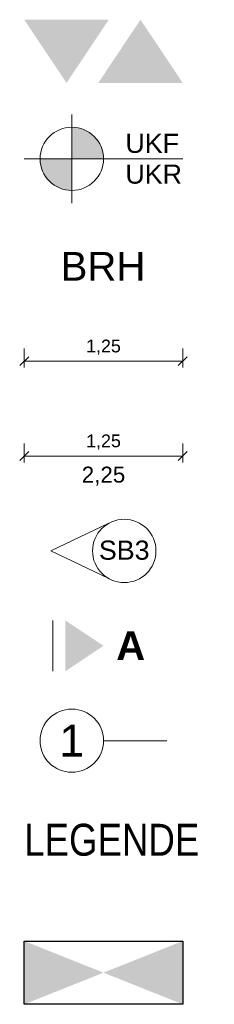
# Model space of a CAD drawing. Header units: metres. Extents: x -49 to 152, y -127 to 99.
# Tile 163 of 177: x 51.26 to 52.79, y -21.28 to -13.5. Entities that reach past the tile are written whole.
import ezdxf

# ---------------------------------------------------------------- set-up
doc = ezdxf.new("R2010")
doc.units = ezdxf.units.M
doc.header["$PDMODE"] = 1
doc.header["$PDSIZE"] = -2
doc.linetypes.add('Achsen 01', pattern=[5.291531, 3.175, -1.058062, 0.352704, -0.705764])
doc.layers.get('0').update_dxf_attribs({"lineweight": 25})
for name, color, linetype, lineweight in [('_Legende (2D)', 7, 'Continuous', 9), ('Bemaßung-Bemaßung', 7, 'Continuous', 9), ('Keine', 7, 'Continuous', 9)]:
    doc.layers.add(name, color=color, linetype=linetype, lineweight=lineweight)
doc.layers.get('0').freeze()
doc.styles.add('Arial', font='arial.ttf')
doc.styles.add('Arial (bold)', font='arialbd.ttf')
doc.styles.add('Arial Narrow', font='ARIALN.TTF')
doc.dimstyles.new('COE 50', dxfattribs={"dimtxt": 100.872396, "dimasz": 0.001414, "dimexe": 0.001, "dimexo": 0.01, "dimgap": 0.001, "dimtad": 1, "dimdec": 3, "dimtxsty": 'Arial', "dimblk": 'VW_SLASH-3', "dimblk1": 'VW_SLASH-3', "dimblk2": 'VW_SLASH-3', "dimcen": 0, "dimadec": 3, "dimazin": 0, "dimtfac": 0.8, "dimtdec": 3, "dimtix": 1, "dimtmove": 0, "dimatfit": 0, "dimldrblk": 'VW_SLASH-2', "dimfxl": 0.002, "dimfxlon": 1, "dimfrac": 2, "dimtolj": 1, "dimarcsym": 0})

# ---------------------------------------------------------------- blocks, each defined once
blk = doc.blocks.new('Group-1005')
at = {"layer": 'Keine', "color": 7, "linetype": 'Continuous', "lineweight": 9, "transparency": 33554687}
for points in [[(51.2916, -13.4996), (51.6249, -13.9996), (51.9583, -13.4996)], [(51.8749, -13.9996), (52.2083, -13.4996), (52.5416, -13.9996)]]:
    blk.add_solid(points, dxfattribs=at)
blk = doc.blocks.new('Group-1006')
at = {"layer": 'Keine', "color": 7, "transparency": 33554687, "char_height": 0.15131, "attachment_point": 4, "line_spacing_factor": 0.967718, "style": 'Arial'}
for s, insert in [('UKF', (52.0892, -14.4779)), ('UKR', (52.0892, -14.7213))]:
    blk.add_mtext(s, dxfattribs=dict(at, insert=insert))
at = {"color": 255, "linetype": 'Continuous', "lineweight": 9, "transparency": 33554687}
blk.add_wipeout([(51.667, -14.8496), (51.4901, -14.7766), (51.4166, -14.5999), (51.4896, -14.4231), (51.6662, -14.3496), (51.8431, -14.4225), (51.9166, -14.5992), (51.8436, -14.7761)], dxfattribs=at).dxf.layer = 'Keine'
at = {"layer": 'Keine', "linetype": 'Continuous', "lineweight": 0, "transparency": 33554687}
h = blk.add_hatch(color=7, dxfattribs=at)
edge = h.paths.add_edge_path()
edge.add_arc((51.6666, -14.5996), 0.25, 0, 90)
edge.add_line((51.6666, -14.3496), (51.6666, -14.5996))
edge.add_line((51.6666, -14.5996), (51.9166, -14.5996))
h = blk.add_hatch(color=7, dxfattribs=at)
edge = h.paths.add_edge_path()
edge.add_arc((51.6666, -14.5996), 0.25, 180, 270)
edge.add_line((51.6666, -14.8496), (51.6666, -14.5996))
edge.add_line((51.6666, -14.5996), (51.4166, -14.5996))
at = {"layer": 'Keine', "color": 7, "linetype": 'Continuous', "lineweight": 9, "transparency": 33554687}
for p, q in [((51.6666, -14.2496), (51.6666, -14.9496)), ((51.2916, -14.5996), (52.5416, -14.5996))]:
    blk.add_line(p, q, dxfattribs=at)
blk.add_circle((51.6666, -14.5996), 0.25, dxfattribs=at)
for start, end in [(0, 90), (180, 270)]:
    blk.add_arc((51.6666, -14.5996), 0.25, start, end, dxfattribs=at)
blk = doc.blocks.new('Group-1007')
at = {"layer": 'Keine', "color": 7, "linetype": 'Continuous', "lineweight": 9, "transparency": 33554687, "flags": 128}
blk.add_lwpolyline([(51.9586, -17.4808), (51.5026, -17.6992), (51.9586, -17.9175)], dxfattribs=at)
at = {"layer": 'Keine', "color": 7, "linetype": 'Continuous', "lineweight": 9, "transparency": 33554687}
blk.add_circle((52.0804, -17.6992), 0.25, dxfattribs=at)
at = {"layer": 'Keine', "color": 7, "transparency": 33554687, "insert": (51.8804, -17.6173), "char_height": 0.15131, "attachment_point": 1, "line_spacing_factor": 0.967718, "style": 'Arial'}
blk.add_mtext('SB3', dxfattribs=at)
blk = doc.blocks.new('VW_SLASH-3')
at = {"color": 0, "linetype": 'ByBlock', "lineweight": -2, "transparency": 16777216}
blk.add_line((0, 0), (-1, 0), dxfattribs=at)
at = {"color": 0, "linetype": 'Continuous', "lineweight": 15, "transparency": 16777216, "flags": 128}
blk.add_lwpolyline([(0.5, 0.5), (-0.5, -0.5)], dxfattribs=at)
blk = doc.blocks.new('*D2524')
at = {"layer": 'Bemaßung-Bemaßung', "color": 0, "linetype": 'Continuous', "lineweight": -2, "transparency": 33554687}
for p, q in [((51.2916, -16.0992), (51.2916, -16.2492)), ((52.5416, -16.0992), (52.5416, -16.2492)), ((52.4709, -16.1992), (51.3623, -16.1992))]:
    blk.add_line(p, q, dxfattribs=at)
at = {"layer": 'Defpoints', "color": 0, "transparency": 33554687}
for p in [(51.2916, -15.9492), (52.5416, -15.9492), (51.2916, -16.1992)]:
    blk.add_point(p, dxfattribs=at)
at = {"layer": 'Bemaßung-Bemaßung', "color": 0, "lineweight": -2, "xscale": 0.070693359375, "yscale": 0.070693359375, "zscale": 0.070693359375, "rotation": 180}
blk.add_blockref('VW_SLASH-3', (51.2916, -16.1992), dxfattribs=at)
at = {"layer": 'Bemaßung-Bemaßung', "color": 0, "lineweight": -2, "xscale": 0.070693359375, "yscale": 0.070693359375, "zscale": 0.070693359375}
blk.add_blockref('VW_SLASH-3', (52.5416, -16.1992), dxfattribs=at)
at = {"layer": 'Bemaßung-Bemaßung', "color": 0, "lineweight": 25, "transparency": 33554687, "insert": (51.9166, -16.0885), "char_height": 0.10087, "attachment_point": 5, "style": 'Arial'}
blk.add_mtext('\\A1;1,25', dxfattribs=at)
blk = doc.blocks.new('VW_SLASH-2')
at = {"color": 0, "linetype": 'ByBlock', "lineweight": -2, "transparency": 16777216}
blk.add_line((0, 0), (-1, 0), dxfattribs=at)
at = {"color": 0, "linetype": 'Continuous', "lineweight": 15, "transparency": 16777216, "flags": 128}
blk.add_lwpolyline([(0.5, 0.5), (-0.5, -0.5)], dxfattribs=at)
blk = doc.blocks.new('*D2525')
at = {"layer": 'Bemaßung-Bemaßung', "color": 0, "linetype": 'Continuous', "lineweight": -2, "transparency": 33554687}
for p, q in [((51.2916, -16.8492), (51.2916, -16.9992)), ((52.5416, -16.8492), (52.5416, -16.9992)), ((52.4709, -16.9492), (51.3623, -16.9492))]:
    blk.add_line(p, q, dxfattribs=at)
at = {"layer": 'Defpoints', "color": 0, "transparency": 33554687}
for p in [(51.2916, -16.6992), (52.5416, -16.6992), (51.2916, -16.9492)]:
    blk.add_point(p, dxfattribs=at)
at = {"layer": 'Bemaßung-Bemaßung', "color": 0, "lineweight": -2, "xscale": 0.070693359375, "yscale": 0.070693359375, "zscale": 0.070693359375, "rotation": 180}
blk.add_blockref('VW_SLASH-3', (51.2916, -16.9492), dxfattribs=at)
at = {"layer": 'Bemaßung-Bemaßung', "color": 0, "lineweight": -2, "xscale": 0.070693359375, "yscale": 0.070693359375, "zscale": 0.070693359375}
blk.add_blockref('VW_SLASH-3', (52.5416, -16.9492), dxfattribs=at)
at = {"layer": 'Bemaßung-Bemaßung', "color": 0, "lineweight": 25, "transparency": 33554687, "insert": (51.9166, -16.8385), "char_height": 0.10087, "attachment_point": 5, "style": 'Arial'}
blk.add_mtext('\\A1;1,25', dxfattribs=at)
blk = doc.blocks.new('Group-1011')
at = {"layer": 'Keine', "color": 212, "linetype": 'Continuous'}
for points in [[(51.2916, -21.2833), (51.9166, -21.0333), (51.2916, -20.7833)], [(51.9166, -21.0333), (52.5416, -20.7833), (52.5416, -21.2833)]]:
    blk.add_solid(points, dxfattribs=at)
blk = doc.blocks.new('Legende (2D)')
at = {"layer": 'Keine', "color": 7, "linetype": 'Achsen 01', "lineweight": 18, "transparency": 33554687}
blk.add_line((51.5166, -18.2492), (51.5166, -18.6492), dxfattribs=at)
at = {"layer": 'Keine', "color": 1, "linetype": 'Achsen 01', "lineweight": 18, "true_color": 0xff0000, "transparency": 33554687}
blk.add_line((52.4166, -19.1992), (51.9166, -19.1992), dxfattribs=at)
at = {"layer": 'Keine', "color": 1, "linetype": 'Continuous', "lineweight": 18, "true_color": 0xff0000, "transparency": 33554687}
blk.add_circle((51.6666, -19.1992), 0.25, dxfattribs=at)
at = {"layer": 'Keine', "color": 7, "linetype": 'Continuous', "lineweight": 18, "transparency": 33554687}
blk.add_solid([(51.6166, -18.2492), (51.6166, -18.6492), (51.9166, -18.4492)], dxfattribs=at)
at = {"layer": 'Keine', "color": 7, "transparency": 33554687}
for name in ['Group-1005', 'Group-1006', 'Group-1007']:
    blk.add_blockref(name, (0, 0), dxfattribs=at)
for s, insert, char_height, attachment_point, line_spacing_factor, style in [('BRH', (51.5782, -15.4492), 0.22696, 4, 0.969122, 'Arial'), ('2,25', (51.9166, -17.0329), 0.12609, 2, 0.969122, 'Arial'), ('A', (52.0166, -18.4492), 0.227, 4, 0.969122, 'Arial (bold)'), ('LEGENDE', (51.2916, -19.8564), 0.25218, 1, 0.966594, 'Arial Narrow')]:
    blk.add_mtext(s, dxfattribs=dict(at, insert=insert, char_height=char_height, attachment_point=attachment_point, line_spacing_factor=line_spacing_factor, style=style))
at = {"layer": 'Keine', "color": 1, "true_color": 0xff0000, "transparency": 33554687, "insert": (51.6666, -19.1992), "char_height": 0.2522, "attachment_point": 5, "line_spacing_factor": 0.969122, "style": 'Arial'}
blk.add_mtext('1', dxfattribs=at)
at = {"layer": 'Bemaßung-Bemaßung', "color": 7, "linetype": 'Continuous', "lineweight": 25, "transparency": 33554687}
for base, p1, p2, picture, middle in [((51.2916, -16.1992), (52.5416, -15.9492), (51.2916, -15.9492), '*D2524', (51.9166, -16.0885)), ((51.2916, -16.9492), (52.5416, -16.6992), (51.2916, -16.6992), '*D2525', (51.9166, -16.8385))]:
    dim = blk.add_linear_dim(base=base, p1=p1, p2=p2, text='1,25', dimstyle='COE 50', override={"dimtxt": 0.100872, "dimasz": 0.070693, "dimexe": 0.05, "dimgap": 0.05, "dimpost": '<>', "dimtxsty": 'Arial', "dimtmove": 2, "dimfxl": 0.1}, dxfattribs=at)
    dim.commit()
    dim.dimension.update_dxf_attribs({"geometry": picture, "text_midpoint": middle})
at = {"color": 255, "linetype": 'Continuous', "lineweight": 25, "transparency": 33554687}
blk.add_wipeout([(51.2916, -20.7833), (52.5416, -20.7833), (52.5416, -21.2833), (51.2916, -21.2833)], dxfattribs=at).dxf.layer = 'Keine'
at = {"layer": 'Keine', "color": 212, "linetype": 'Continuous', "lineweight": 25, "transparency": 33554687, "flags": 128}
blk.add_lwpolyline([(51.2916, -20.7833), (52.5416, -20.7833), (52.5416, -21.2833), (51.2916, -21.2833)], close=True, dxfattribs=at)
at = {"layer": 'Keine', "color": 7}
blk.add_blockref('Group-1011', (0, 0), dxfattribs=at)

msp = doc.modelspace()

# ---------------------------------------------------------------- block references
at = {"layer": '_Legende (2D)'}
msp.add_blockref('Legende (2D)', (0, 0), dxfattribs=at)

doc.saveas('drawing.dxf')
